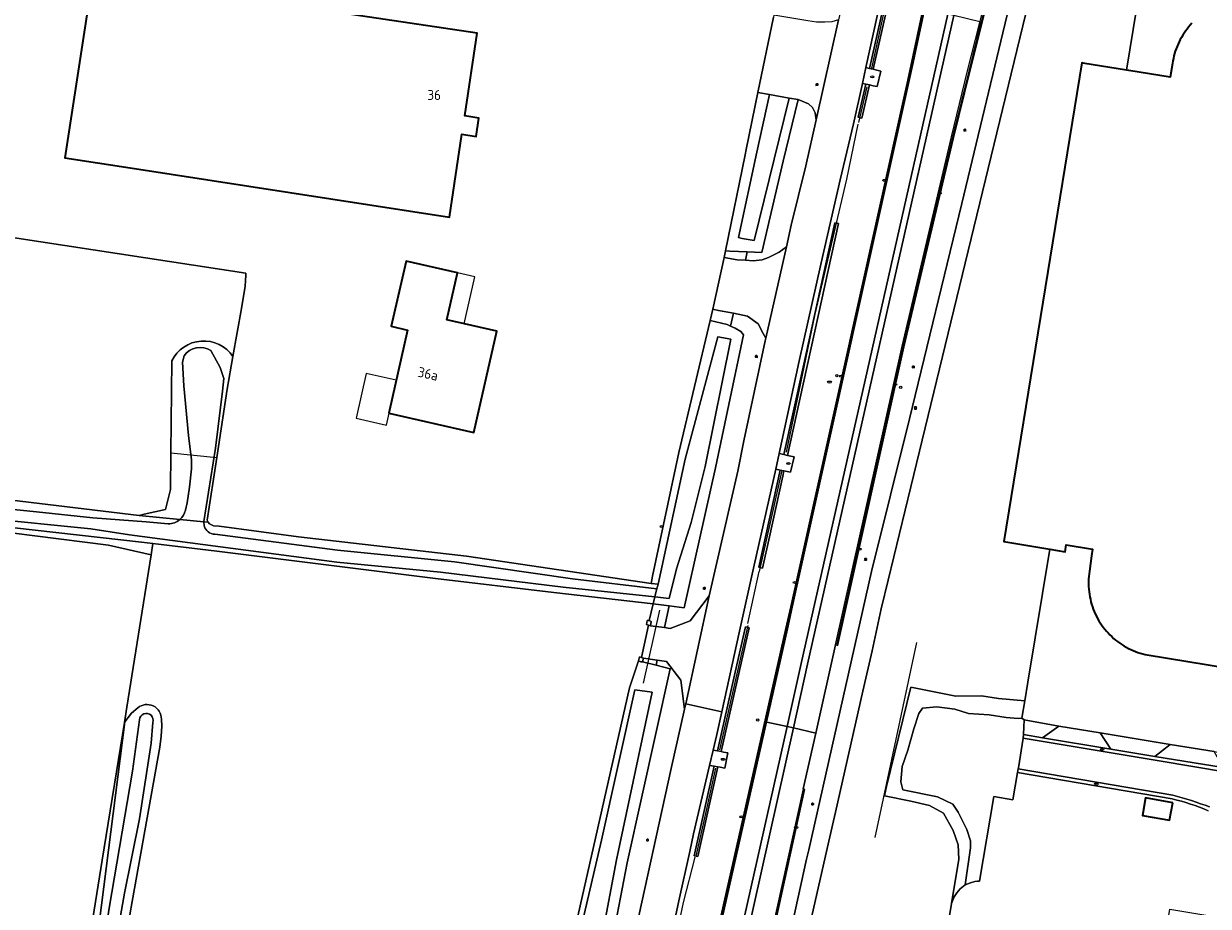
# Model space of a CAD drawing. Header units: metres. Extents: x 149984 to 156489, y 469398 to 478068.
# Tile 94 of 256: x 153676 to 153836, y 470699 to 470818. Entities that reach past the tile are written whole.
import ezdxf
from ezdxf.enums import TextEntityAlignment as Align

# ---------------------------------------------------------------- set-up
doc = ezdxf.new("R2010")
doc.units = ezdxf.units.M
doc.header["$LTSCALE"] = 0.75
for name, color, linetype, lineweight in [('B-WE-GK-BESCHOEIING-G', 252, 'GK-BESCHOEIING-SO', 18), ('B-WE-GR-GRAS-GV', 252, 'Continuous', 13), ('B-WE-GR-GROENVOORZIENING-GV', 252, 'Continuous', 18), ('B-WE-GR-HAAG-G', 252, 'GR-HAAG1-SO', 13), ('B-WE-IE-MEUBILAIR-S', 252, 'Continuous', 25), ('B-WE-IE-MEUBILAIR_WEGMEUBILAIR-GV', 252, 'Continuous', 18), ('B-WE-IE-TERREINAFSCHEIDING_KUNSTMATIG_HEKWERK_RASTER-G', 252, 'IE-TERREINAFSCHEIDING_KUNSTMATIG-SO', 18), ('B-WE-IE-TERREINAFSCHEIDING_KUNSTMATIG_MUUR-GV', 252, 'Continuous', 18), ('B-WE-KW-KUNSTWERK_DUIKER-G', 6, 'Continuous', 18), ('B-WE-KW-KUNSTWERK_STUW-G', 6, 'Continuous', 18), ('B-WE-OG-BEBOUWING-GV', 6, 'Continuous', 35), ('B-WE-OG-BEBOUWING-T18', 1, 'Continuous', 18), ('B-WE-OG-BEBOUWING_LUIFEL-GV', 6, 'Continuous', 18), ('B-WE-OG-TERREIN_ERF-GV', 252, 'Continuous', 18), ('B-WE-OG-TERREIN_OEVER-GV', 252, 'Continuous', 18), ('B-WE-OG-WATER-GV', 252, 'Continuous', 18), ('B-WE-OG-WATER_MEER-GV', 252, 'Continuous', 18), ('B-WE-OG-WATER_SLOOT-GV', 252, 'Continuous', 18), ('B-WE-RI-HWA_GOOT_LIJNGOOT-G', 252, 'Continuous', 18), ('B-WE-VH-GESLOTENVERHARDING-GV', 252, 'Continuous', 18), ('B-WE-VH-GESLOTENVERHARDING_ASFALT-GV', 252, 'Continuous', 18), ('B-WE-VH-GESLOTENVERHARDING_BETON-GV', 252, 'Continuous', 18), ('B-WE-VH-OPENVERHARDING-GV', 252, 'Continuous', 18), ('B-WE-VH-OPENVERHARDING_BETONSTRAATSTEEN-GV', 252, 'Continuous', 18)]:
    doc.layers.add(name, color=color, linetype=linetype, lineweight=lineweight)
doc.styles.add('NLCS-ISO', font='NLCS-ISO.ttf')
doc.styles.add('NLCS-ISO-M750-T18', font='NLCS-ISO.ttf', dxfattribs={"height": 1.35})
doc.linetypes.add('GK-BESCHOEIING-SO', pattern='A,18,-3,[1,NLCS.SHX,S=0.6,R=0,X=0,Y=0],-3', length=24)
doc.linetypes.add('GR-HAAG1-SO', pattern='A,6,[176,NLCS.SHX,S=0.125,R=0,X=0,Y=0],-2', length=8)
doc.linetypes.add('IE-TERREINAFSCHEIDING_KUNSTMATIG-SO', pattern='A,4,[82,NLCS.SHX,S=0.75,R=90,X=0,Y=0],4,-2', length=10)

# ---------------------------------------------------------------- blocks, each defined once
blk = doc.blocks.new('SIE-MEUBILAIR_BORD_WEGWIJZER-SO')
blk.add_lwpolyline([(-0.75, -0.75), (0.75, -0.75), (0.75, 0.75), (-0.75, 0.75)], close=True)
at = {"style": 'NLCS-ISO'}
blk.add_text('ww', height=0.75, dxfattribs=at).set_placement((0, 0.125), align=Align.MIDDLE_CENTER)
blk = doc.blocks.new('SIE-MEUBILAIR_PAAL_LICHTMAST-SO')
for points in [[(-0.62, 0), (-1, 0)], [(-0.71, 0.71), (-0.44, 0.44)], [(0, 1), (0, 0.62)], [(0.44, 0.44), (0.71, 0.71)], [(1, 0), (0.62, 0)], [(-0.71, -0.71), (-0.44, -0.44)], [(0, -0.62), (0, -1)], [(0.44, -0.44), (0.71, -0.71)]]:
    blk.add_lwpolyline(points)
blk.add_circle((0, 0), 0.5)
blk = doc.blocks.new('SIE-MEUBILAIR_PAAL-SO')
blk.add_circle((0, 0), 0.75)
blk = doc.blocks.new('SIE-MEUBILAIR_PAAL_GRENSMARKERING-SO')
blk.add_circle((0, 0), 0.75)
at = {"style": 'NLCS-ISO'}
blk.add_text('gr', height=0.75, dxfattribs=at).set_placement((0, 0.17), align=Align.MIDDLE_CENTER)
blk = doc.blocks.new('SIE-MEUBILAIR_PAAL_VERKEERSBORD-SO')
blk.add_circle((0, 0), 0.75)
at = {"style": 'NLCS-ISO'}
blk.add_text('vb', height=0.75, dxfattribs=at).set_placement((0, 0.07), align=Align.MIDDLE_CENTER)
blk = doc.blocks.new('SIE-MEUBILAIR_PAAL_HECTOMETER-SO')
blk.add_circle((0, 0), 0.75)
at = {"style": 'NLCS-ISO'}
blk.add_text('hm', height=0.75, dxfattribs=at).set_placement((0.16, 0.07), align=Align.MIDDLE_CENTER)
blk = doc.blocks.new('SIE-MEUBILAIR_PUT_RIOOLPUT-SO')
blk.add_ellipse((0, 0), major_axis=(1.25, 0), ratio=0.54)
at = {"style": 'NLCS-ISO'}
blk.add_text('ri', height=0.75, dxfattribs=at).set_placement((-0.04, 0.07), align=Align.MIDDLE_CENTER)
blk = doc.blocks.new('SIE-MEUBILAIR_PUT_KOLK-SO')
blk.add_ellipse((0, 0), major_axis=(1.25, 0), ratio=0.54)
at = {"style": 'NLCS-ISO'}
blk.add_text('klk', height=0.75, dxfattribs=at).set_placement((0.03, 0), align=Align.MIDDLE_CENTER)

msp = doc.modelspace()

# ---------------------------------------------------------------- linework, layer by layer
at = {"layer": 'B-WE-GK-BESCHOEIING-G', "flags": 128}
for points in [[(153812.222, 470824.162), (153795.58, 470755.66)], [(153761.496, 470742.535), (153765.179, 470759.383), (153769.572, 470775.869), (153770.083, 470775.777), (153771.33, 470775.552), (153767.852, 470758.402), (153765.944, 470750.831), (153763.988, 470744.577), (153762.992, 470740.583), (153761.069, 470740.796)], [(153795.58, 470755.66), (153792.518, 470743.049)]]:
    msp.add_lwpolyline(points, dxfattribs=at)
at = {"layer": 'B-WE-GR-GRAS-GV', "flags": 128}
for points in [[(153537.042, 470813.229), (153534.672, 470800.433), (153531.799, 470773.221), (153532.77, 470771.278), (153532.813, 470771.193), (153543.089, 470769.244), (153601.562, 470762.629), (153691.52, 470751.781), (153692.21, 470751.941), (153695.066, 470752.602), (153695.742, 470755.306), (153695.795, 470760.245), (153695.929, 470772.645)], [(153704.178, 470773.242), (153705.33, 470779.69), (153705.82, 470782.7), (153705.89, 470783.44), (153705.93, 470784.19), (153705.918, 470784.466), (153667.918, 470790.254), (153668.53, 470794.452), (153667.092, 470794.697), (153664.912, 470795.069)], [(153671.414, 470611.142), (153676.948, 470645.577), (153683.335, 470685.32), (153686.543, 470705.281), (153689.532, 470723.878), (153689.861, 470725.925), (153693.161, 470746.459), (153687.408, 470747.788), (153677.477, 470749.048), (153609.457, 470757.679)]]:
    msp.add_lwpolyline(points, dxfattribs=at)
at = {"layer": 'B-WE-GR-GRAS-GV'}
msp.add_lwpolyline([(153695.929, 470772.645, -0.5722885), (153704.178, 470773.242)], format="xyb", dxfattribs=at)
at = {"layer": 'B-WE-GR-GROENVOORZIENING-GV', "flags": 128}
for points in [[(153790.485, 470811.971), (153792.846, 470822.34), (153795.278, 470832.943), (153798.116, 470845.206), (153799.389, 470850.673), (153798.901, 470850.785), (153796.389, 470839.974), (153794.672, 470832.536), (153791.858, 470820.261), (153789.999, 470812.086), (153790.252, 470812.026)], [(153790.007, 470809.862), (153789.771, 470809.912), (153789.519, 470809.966), (153788.507, 470805.492), (153788.995, 470805.382)], [(153778.807, 470788.012), (153779.467, 470790.934), (153781.44, 470798.938), (153782.832, 470805.151), (153782.683, 470806.111), (153782.314, 470806.814), (153781.795, 470807.317), (153780.382, 470807.874), (153778.366, 470799.572), (153775.49, 470787.265), (153773.532, 470787.347), (153773.273, 470786.199), (153774.318, 470786.132), (153775.535, 470786.252), (153776.409, 470786.595), (153777.831, 470787.28)], [(153778.448, 470760.003), (153778.934, 470759.888), (153780.554, 470767.237), (153782.137, 470774.416), (153785.829, 470791.169), (153785.341, 470791.278), (153781.046, 470771.792)], [(153770.598, 470787.469), (153770.408, 470786.593), (153772.177, 470786.269), (153773.273, 470786.199), (153773.532, 470787.347), (153771.199, 470787.444)], [(153771.661, 470779.057), (153771.272, 470777.328), (153771.878, 470777.059), (153772.642, 470776.61), (153773.035, 470776.132), (153769.249, 470758.188), (153765.03, 470739.337), (153762.993, 470739.583), (153762.355, 470736.659), (153763.133, 470736.556), (153765.809, 470737.56), (153768.404, 470740.932), (153772.241, 470757.763), (153773.084, 470761.86), (153775.942, 470775.318), (153776.031, 470775.714), (153775.679, 470776.346), (153775.009, 470777.634), (153773.575, 470778.689)], [(153771.661, 470779.057), (153769.643, 470779.444), (153768.885, 470779.59), (153768.528, 470778.079), (153770.799, 470777.538), (153771.272, 470777.328)], [(153775.583, 470744.684), (153776.509, 470748.883), (153778.315, 470757.08), (153778.473, 470757.793), (153778.214, 470757.847), (153777.983, 470757.895), (153775.095, 470744.792)], [(153760.48, 470736.908), (153762.355, 470736.659), (153762.993, 470739.583), (153760.837, 470739.844), (153760.563, 470738.718), (153760.295, 470737.616), (153760.588, 470737.484)], [(153769.53, 470720.019), (153770.021, 470719.925), (153773.767, 470736.63), (153773.279, 470736.74), (153771.908, 470730.625)], [(153749.22, 470672.744), (153749.615, 470671.52), (153749.5, 470670.982), (153752.731, 470670.269), (153753.413, 470673.159), (153755.026, 470680.437), (153758.093, 470694.1), (153763.281, 470717.675), (153765.07, 470725.65), (153764.563, 470729.567), (153762.618, 470732.072), (153761.396, 470732.262), (153761.245, 470731.572), (153763.14, 470731.103), (153757.332, 470704.915), (153755.327, 470694.402), (153752.428, 470682.535), (153749.928, 470673.142)], [(153759.404, 470732.027), (153761.245, 470731.572), (153761.396, 470732.262), (153759.529, 470732.553)], [(153769.069, 470717.963), (153766.36, 470705.882), (153766.847, 470705.769), (153769.562, 470717.876)]]:
    msp.add_lwpolyline(points, close=True, dxfattribs=at)
for points in [[(153792.846, 470822.34), (153790.485, 470811.971), (153790.989, 470811.852), (153791.525, 470811.725), (153791.027, 470809.645), (153790.508, 470809.755), (153790.007, 470809.862), (153788.995, 470805.382), (153788.507, 470805.492), (153789.519, 470809.966), (153789.518, 470809.966), (153789.058, 470810.064), (153787.862, 470804.599), (153786.073, 470797.077), (153783.48, 470785.843), (153780.486, 470772.396), (153777.85, 470760.144), (153778.448, 470760.003), (153781.046, 470771.792), (153785.341, 470791.278), (153785.829, 470791.169), (153782.137, 470774.416), (153780.554, 470767.237), (153778.934, 470759.888), (153779.387, 470759.781), (153779.846, 470759.673), (153779.368, 470757.608), (153778.897, 470757.706), (153778.473, 470757.793), (153778.315, 470757.08), (153776.509, 470748.883), (153775.583, 470744.684), (153775.095, 470744.792), (153777.983, 470757.895), (153777.392, 470758.017), (153774.482, 470745.1), (153772.503, 470736.162), (153770.082, 470725.278), (153769.411, 470722.26), (153768.914, 470720.137), (153769.53, 470720.019), (153771.908, 470730.625), (153773.279, 470736.74), (153773.767, 470736.63), (153770.021, 470719.925), (153770.337, 470719.865), (153770.912, 470719.755), (153770.502, 470717.709), (153769.879, 470717.819), (153769.562, 470717.876), (153766.847, 470705.769), (153766.36, 470705.882), (153769.069, 470717.963), (153768.431, 470718.076), (153766.293, 470708.853), (153765.803, 470706.448), (153764.294, 470699.785), (153763.704, 470697.054)], [(153806.158, 470822.752), (153806.105, 470822.536), (153805.06, 470818.31), (153803.432, 470811.726), (153801.23, 470802.803), (153794.552, 470774.578), (153790.137, 470754.735), (153785.589, 470734.297), (153785.433, 470734.333), (153782.775, 470722.441), (153781.088, 470714.89), (153781.19, 470714.867), (153773.42, 470679.62), (153772.671, 470676.223), (153772.816, 470676.191), (153774.817, 470675.751)], [(153791.598, 470821.639), (153789.525, 470812.199), (153789.999, 470812.086), (153791.858, 470820.261)], [(153763.355, 470678.491), (153763.737, 470678.391), (153765.475, 470677.97), (153765.614, 470677.936), (153766.589, 470682.23), (153776.011, 470723.953), (153778.846, 470736.508), (153779.515, 470739.456), (153795.814, 470812.931), (153797.364, 470820.213)], [(153778.565, 470691.901), (153781.532, 470705.401), (153781.814, 470706.685), (153790.289, 470744.235), (153795.402, 470764.833), (153802.485, 470793.851), (153808.832, 470820.444)]]:
    msp.add_lwpolyline(points, dxfattribs=at)
at = {"layer": 'B-WE-GR-HAAG-G', "flags": 128}
for points in [[(153790.334, 470812.133), (153795.329, 470834.863), (153799.223, 470850.776)], [(153788.577, 470804.78), (153789.682, 470809.608)], [(153778.817, 470760.32), (153782.695, 470778.958), (153786.955, 470797.166)], [(153778.214, 470757.847), (153775.128, 470744.218)], [(153769.85, 470720.149), (153773.634, 470736.947)], [(153769.267, 470717.703), (153767.887, 470711.571), (153766.595, 470705.828)], [(153761.937, 470685.277), (153764.95, 470699.576)]]:
    msp.add_lwpolyline(points, dxfattribs=at)
at = {"layer": 'B-WE-IE-MEUBILAIR_WEGMEUBILAIR-GV', "flags": 128}
for points in [[(153797.743, 470822.764), (153795.138, 470810.49), (153779.369, 470739.482), (153778.692, 470736.558), (153766.32, 470681.738), (153765.475, 470677.97), (153765.441, 470677.822), (153765.174, 470676.628), (153763.512, 470669.373), (153763.487, 470669.266), (153763.483, 470669.245)], [(153806.158, 470822.752), (153806.105, 470822.536), (153805.06, 470818.31), (153803.432, 470811.726), (153801.23, 470802.803), (153794.552, 470774.578), (153790.137, 470754.735), (153785.589, 470734.297), (153785.735, 470734.263), (153794.698, 470774.545), (153801.375, 470802.768), (153803.595, 470811.72), (153806.302, 470822.518)], [(153763.631, 470669.21), (153765.614, 470677.936), (153766.589, 470682.23), (153776.011, 470723.953), (153778.846, 470736.508), (153779.515, 470739.456), (153795.814, 470812.931), (153797.364, 470820.213)]]:
    msp.add_lwpolyline(points, dxfattribs=at)
msp.add_lwpolyline([(153772.816, 470676.191), (153773.553, 470679.587), (153781.302, 470714.841), (153781.19, 470714.867), (153773.42, 470679.62), (153772.671, 470676.223)], close=True, dxfattribs=at)
at = {"layer": 'B-WE-IE-TERREINAFSCHEIDING_KUNSTMATIG_HEKWERK_RASTER-G', "flags": 128}
for points in [[(153786.955, 470797.166), (153788.464, 470804.574)], [(153773.614, 470737.205), (153775.128, 470744.218)], [(153764.95, 470699.576), (153766.496, 470705.686)]]:
    msp.add_lwpolyline(points, dxfattribs=at)
at = {"layer": 'B-WE-IE-TERREINAFSCHEIDING_KUNSTMATIG_MUUR-GV', "flags": 128}
for points in [[(153760.588, 470737.484), (153760.295, 470737.616), (153760.041, 470737.622), (153759.932, 470737.082), (153760.206, 470736.995), (153760.48, 470736.908)], [(153759.529, 470732.553), (153759.256, 470732.644), (153758.984, 470732.736), (153758.859, 470732.16), (153759.187, 470732.033), (153759.404, 470732.027)]]:
    msp.add_lwpolyline(points, close=True, dxfattribs=at)
at = {"layer": 'B-WE-KW-KUNSTWERK_DUIKER-G', "flags": 128}
for points in [[(153759.53, 470729.155), (153761.744, 470739.025)], [(153796.348, 470734.661), (153790.73, 470708.336)]]:
    msp.add_lwpolyline(points, dxfattribs=at)
at = {"layer": 'B-WE-KW-KUNSTWERK_STUW-G', "flags": 128}
msp.add_lwpolyline([(153695.795, 470760.245), (153701.993, 470759.588)], dxfattribs=at)
at = {"layer": 'B-WE-OG-BEBOUWING-GV', "flags": 128}
for points in [[(153690.338, 470798.677), (153733.388, 470792.026), (153735.064, 470803.198), (153736.963, 470802.913), (153737.334, 470805.386), (153735.435, 470805.67), (153737.109, 470816.826), (153694.139, 470823.274), (153685.299, 470824.64), (153681.498, 470800.043)], [(153725.196, 470765.582), (153736.645, 470762.987), (153739.741, 470776.638), (153733.002, 470778.165), (153734.439, 470784.502), (153727.515, 470786.072), (153725.504, 470777.3), (153727.706, 470776.795)], [(153830.898, 470713.041), (153827.251, 470713.688), (153826.829, 470711.31), (153830.475, 470710.663)]]:
    msp.add_lwpolyline(points, close=True, dxfattribs=at)
msp.add_lwpolyline([(153833.494, 470818.171), (153833.264, 470817.922), (153833.043, 470817.665), (153832.83, 470817.4), (153832.627, 470817.129), (153832.434, 470816.851), (153832.25, 470816.566), (153832.076, 470816.275), (153831.912, 470815.978), (153831.758, 470815.676), (153831.615, 470815.368), (153831.482, 470815.056), (153831.36, 470814.74), (153831.249, 470814.419), (153831.149, 470814.095), (153831.061, 470813.768), (153830.983, 470813.438), (153830.917, 470813.105), (153830.863, 470812.77), (153830.553, 470810.885), (153824.983, 470811.79), (153824.67, 470811.841), (153818.765, 470812.8), (153818.657, 470812.818), (153808.108, 470748.259), (153814.31, 470747.241), (153816.399, 470746.898), (153816.553, 470747.835), (153820.074, 470747.256), (153819.958, 470746.325), (153819.674, 470744.257), (153819.624, 470743.914), (153819.586, 470743.57), (153819.561, 470743.225), (153819.547, 470742.879), (153819.546, 470742.533), (153819.557, 470742.187), (153819.58, 470741.841), (153819.615, 470741.497), (153819.662, 470741.154), (153819.72, 470740.813), (153819.791, 470740.474), (153819.874, 470740.138), (153819.968, 470739.805), (153820.074, 470739.475), (153820.191, 470739.149), (153820.32, 470738.828), (153820.459, 470738.511), (153820.61, 470738.199), (153820.772, 470737.893), (153820.944, 470737.593), (153821.126, 470737.299), (153821.319, 470737.011), (153821.521, 470736.73), (153821.734, 470736.457), (153821.955, 470736.191), (153822.186, 470735.933), (153822.426, 470735.683), (153822.674, 470735.442), (153822.931, 470735.21), (153823.195, 470734.986), (153823.468, 470734.772), (153823.747, 470734.568), (153824.033, 470734.374), (153824.327, 470734.189), (153824.626, 470734.015), (153824.931, 470733.852), (153825.242, 470733.699), (153825.558, 470733.558), (153825.878, 470733.427), (153826.203, 470733.308), (153826.532, 470733.2), (153826.865, 470733.104), (153827.201, 470733.019), (153858.443, 470727.913)], dxfattribs=at)
at = {"layer": 'B-WE-OG-BEBOUWING_LUIFEL-GV', "flags": 128}
for points in [[(153734.439, 470784.502), (153733.002, 470778.165), (153735.372, 470777.628), (153736.808, 470783.965)], [(153726.188, 470770.012), (153722.121, 470770.922), (153720.774, 470764.905), (153724.905, 470763.98), (153725.26, 470765.567), (153725.196, 470765.582)]]:
    msp.add_lwpolyline(points, close=True, dxfattribs=at)
at = {"layer": 'B-WE-OG-TERREIN_ERF-GV', "flags": 128}
for points in [[(153827.774, 470830.826), (153824.67, 470811.841), (153824.983, 470811.79), (153830.553, 470810.885), (153830.863, 470812.77), (153830.917, 470813.105), (153830.983, 470813.438), (153831.061, 470813.768), (153831.149, 470814.095), (153831.249, 470814.419), (153831.36, 470814.74), (153831.482, 470815.056), (153831.615, 470815.368), (153831.758, 470815.676), (153831.912, 470815.978), (153832.076, 470816.275), (153832.25, 470816.566), (153832.434, 470816.851), (153832.627, 470817.129), (153832.83, 470817.4), (153833.043, 470817.665), (153833.264, 470817.922), (153833.494, 470818.171)], [(153667.918, 470790.254), (153705.918, 470784.466), (153705.93, 470784.19), (153705.89, 470783.44), (153705.82, 470782.7), (153705.33, 470779.69), (153704.178, 470773.242), (153703.39, 470768.83), (153701.993, 470759.588), (153700.72, 470751.17), (153700.85, 470750.87), (153701.01, 470750.65), (153701.28, 470750.5), (153701.57, 470750.39), (153702.3, 470750.35), (153713.01, 470748.88), (153735.65, 470746.3), (153760.559, 470742.628), (153760.766, 470743.6), (153764.32, 470760.27), (153768.528, 470778.079), (153768.885, 470779.59), (153770.408, 470786.593), (153770.598, 470787.469), (153773.238, 470800.431), (153773.384, 470801.149), (153774.973, 470808.857), (153777.067, 470819.017)], [(153750.247, 470695.748), (153753.082, 470708.26), (153757.639, 470728.527), (153758.859, 470732.16), (153758.984, 470732.736), (153759.256, 470732.644), (153760.206, 470736.995), (153759.932, 470737.082), (153760.041, 470737.622), (153760.295, 470737.616), (153760.563, 470738.718), (153760.837, 470739.844), (153747.44, 470741.41), (153731.49, 470743.3), (153701.99, 470746.95), (153693.361, 470748.003), (153693.161, 470746.459), (153689.861, 470725.925), (153689.532, 470723.878), (153689.609, 470723.961), (153690.512, 470725.124), (153691.343, 470725.837)], [(153820.074, 470747.256), (153816.553, 470747.835), (153816.399, 470746.898), (153814.31, 470747.241), (153811.366, 470729.308), (153810.949, 470726.763), (153810.57, 470724.454), (153810.881, 470724.208), (153815.55, 470723.372), (153821.119, 470722.485), (153830.557, 470720.886), (153836.47, 470719.943), (153845.867, 470718.379), (153851.509, 470717.413), (153856.75, 470716.505), (153883.746, 470712.055), (153888.119, 470711.426)], [(153858.443, 470727.913), (153827.201, 470733.019), (153826.865, 470733.104), (153826.532, 470733.2), (153826.203, 470733.308), (153825.878, 470733.427), (153825.558, 470733.558), (153825.242, 470733.699), (153824.931, 470733.852), (153824.626, 470734.015), (153824.327, 470734.189), (153824.033, 470734.374), (153823.747, 470734.568), (153823.468, 470734.772), (153823.195, 470734.986), (153822.931, 470735.21), (153822.674, 470735.442), (153822.426, 470735.683), (153822.186, 470735.933), (153821.955, 470736.191), (153821.734, 470736.457), (153821.521, 470736.73), (153821.319, 470737.011), (153821.126, 470737.299), (153820.944, 470737.593), (153820.772, 470737.893), (153820.61, 470738.199), (153820.459, 470738.511), (153820.32, 470738.828), (153820.191, 470739.149), (153820.074, 470739.475), (153819.968, 470739.805), (153819.874, 470740.138), (153819.791, 470740.474), (153819.72, 470740.813), (153819.662, 470741.154), (153819.615, 470741.497), (153819.58, 470741.841), (153819.557, 470742.187), (153819.546, 470742.533), (153819.547, 470742.879), (153819.561, 470743.225), (153819.586, 470743.57), (153819.624, 470743.914), (153819.674, 470744.257), (153819.958, 470746.325), (153820.074, 470747.256)], [(153694.538, 470724.314), (153694.575, 470723.37), (153694.48, 470722.02), (153694.32, 470720.53), (153690.58, 470699.7), (153688.38, 470687.11)], [(153830.834, 470713.558), (153809.972, 470717.1), (153809.348, 470713.449), (153806.786, 470713.886), (153804.836, 470702.476), (153804.588, 470702.458), (153804.211, 470702.395), (153803.614, 470702.238), (153802.926, 470701.951), (153802.252, 470701.418), (153801.777, 470700.863), (153801.434, 470700.361), (153801.073, 470699.457), (153798.678, 470684.887), (153804.793, 470683.864), (153798.961, 470648.132), (153817.022, 470645.145), (153816.954, 470644.736), (153821.601, 470643.967), (153830.496, 470698.67), (153837.248, 470697.572)]]:
    msp.add_lwpolyline(points, dxfattribs=at)
for points in [[(153737.109, 470816.826), (153735.435, 470805.67), (153737.334, 470805.386), (153736.963, 470802.913), (153735.064, 470803.198), (153733.388, 470792.026), (153690.338, 470798.677), (153681.498, 470800.043), (153685.299, 470824.64), (153694.139, 470823.274)], [(153725.504, 470777.3), (153727.515, 470786.072), (153734.439, 470784.502), (153733.002, 470778.165), (153739.741, 470776.638), (153736.645, 470762.987), (153725.196, 470765.582), (153727.706, 470776.795)], [(153693.361, 470748.003), (153691.83, 470748.19), (153674.7, 470750.1), (153644.42, 470753.72), (153637.71, 470754.46), (153627.96, 470755.77), (153618.6, 470756.81), (153610.05, 470758.02), (153609.77, 470757.94), (153609.49, 470757.75), (153609.457, 470757.679), (153677.477, 470749.048), (153687.408, 470747.788), (153693.161, 470746.459)], [(153810.066, 470717.59), (153810.088, 470717.727), (153810.736, 470721.734), (153810.767, 470722.256), (153810.881, 470724.208), (153810.57, 470724.454), (153810.061, 470724.409), (153808.458, 470724.526), (153806.152, 470724.878), (153803.376, 470725.074), (153801.5, 470725.661), (153799.076, 470725.974), (153797.161, 470725.778), (153796.653, 470725.074), (153795.988, 470723), (153795.167, 470720.105), (153794.424, 470717.914), (153794.229, 470715.84), (153794.516, 470714.787), (153799.201, 470713.819), (153801.254, 470712.83), (153801.976, 470711.765), (153803.154, 470709.445), (153803.61, 470707.885), (153803.61, 470706.934), (153802.926, 470701.951), (153803.614, 470702.238), (153804.211, 470702.395), (153804.588, 470702.458), (153804.836, 470702.476), (153806.786, 470713.886), (153809.348, 470713.449), (153809.972, 470717.1)], [(153686.116, 470696.744), (153689.609, 470723.961), (153689.532, 470723.878), (153686.543, 470705.281), (153683.335, 470685.32), (153676.948, 470645.577), (153671.414, 470611.142), (153669.807, 470601.144), (153670.505, 470602.306), (153673.863, 470616.86), (153682.295, 470666.971), (153682.439, 470668.092), (153683.272, 470674.585), (153683.646, 470677.5)], [(153830.898, 470713.041), (153830.475, 470710.663), (153826.829, 470711.31), (153827.251, 470713.688)]]:
    msp.add_lwpolyline(points, close=True, dxfattribs=at)
at = {"layer": 'B-WE-OG-TERREIN_ERF-GV'}
for points in [[(153691.343, 470725.837, -0.6385551), (153694.538, 470724.314)], [(153835.699, 470711.946, 0.0431297), (153830.834, 470713.558)]]:
    msp.add_lwpolyline(points, format="xyb", dxfattribs=at)
at = {"layer": 'B-WE-OG-TERREIN_OEVER-GV', "flags": 128}
for points in [[(153773.451, 470651.76), (153773.573, 470657.5), (153774.127, 470662.11), (153784.545, 470707.841), (153785.436, 470711.766), (153789.134, 470728.063), (153790.354, 470733.542), (153791.607, 470739.178), (153792.518, 470743.049), (153795.58, 470755.66), (153812.222, 470824.162)], [(153808.832, 470820.444), (153802.485, 470793.851), (153795.402, 470764.833), (153790.289, 470744.235), (153781.814, 470706.685), (153781.532, 470705.401), (153778.565, 470691.901), (153776.017, 470678.494), (153773.466, 470666.686), (153772.434, 470661.929), (153771.848, 470659.231), (153771.332, 470656.191), (153770.76, 470652.823), (153770.76, 470652.481), (153770.758, 470646.9), (153772.106, 470640.941), (153772.28, 470639.684), (153775.242, 470635.59), (153778.392, 470630.142), (153782.275, 470624.096), (153786.672, 470620.459), (153792.312, 470617.581), (153789.456, 470622.1)], [(153701.216, 470774.028), (153702.476, 470771.736), (153702.927, 470770.237), (153702.762, 470768.549), (153701.837, 470760.861), (153700.254, 470750.981), (153700.258, 470750.928), (153700.85, 470750.87), (153700.72, 470751.17), (153701.993, 470759.588), (153703.39, 470768.83)], [(153697.024, 470751.244), (153691.52, 470751.781), (153601.562, 470762.629), (153543.089, 470769.244), (153532.813, 470771.193), (153532.77, 470771.278), (153531.799, 470773.221), (153531.473, 470771.362)], [(153695.929, 470772.645), (153695.795, 470760.245), (153695.742, 470755.306), (153695.066, 470752.602), (153692.21, 470751.941), (153691.52, 470751.781), (153697.024, 470751.244)], [(153697.761, 470752.485), (153698.007, 470753.5), (153698.329, 470755.599), (153698.585, 470758.092), (153698.574, 470759.301), (153698.165, 470762.565), (153697.567, 470769.285), (153697.397, 470772.452), (153697.585, 470773.323)], [(153703.39, 470768.83), (153704.178, 470773.242)], [(153533.129, 470769.859), (153536.502, 470769.289), (153546.221, 470768.024), (153556.103, 470766.71), (153563.379, 470765.836), (153570.482, 470765.097), (153579.195, 470763.974), (153587.709, 470763.139), (153597.036, 470762.03), (153604.158, 470761.128), (153612.641, 470760.15), (153616.713, 470759.413), (153625.445, 470758.231), (153636.134, 470757.017), (153643.276, 470756.345), (153652.468, 470755.122), (153660.127, 470754.207), (153668.41, 470753.24), (153677.699, 470752.275), (153685.273, 470751.485), (153692.493, 470750.919), (153695.455, 470750.64)], [(153718.192, 470745.478), (153690.226, 470749.188), (153685.01, 470750.002), (153670.644, 470751.41), (153657.343, 470752.927), (153649.105, 470753.924), (153635.965, 470755.455), (153622.82, 470757.217), (153611.584, 470758.489), (153600.88, 470759.826), (153592.989, 470760.797), (153585.708, 470761.787), (153574.633, 470763.057), (153566.898, 470764.158), (153556.526, 470765.54), (153549.043, 470766.392), (153538.647, 470767.612), (153533.46, 470768.048), (153531.7, 470767.844)], [(153674.7, 470750.1), (153691.83, 470748.19), (153693.361, 470748.003), (153701.99, 470746.95), (153731.49, 470743.3), (153747.44, 470741.41), (153760.837, 470739.844), (153761.069, 470740.796), (153748.713, 470742.104), (153732.177, 470744.137), (153718.192, 470745.478)], [(153701.739, 470749.254), (153718.264, 470747.089), (153734.061, 470745.513), (153749.975, 470743.233), (153761.337, 470741.888), (153761.496, 470742.535), (153760.559, 470742.628), (153735.65, 470746.3), (153713.01, 470748.88), (153702.3, 470750.35), (153701.57, 470750.39), (153701.28, 470750.5), (153701.01, 470750.65), (153700.85, 470750.87), (153700.258, 470750.928), (153700.298, 470750.367)], [(153691.343, 470725.837), (153690.512, 470725.124), (153689.609, 470723.961), (153686.116, 470696.744)], [(153684.459, 470679.268), (153687.503, 470698.801), (153690.611, 470717.284), (153691.575, 470724.227)], [(153688.38, 470687.11), (153690.58, 470699.7), (153694.32, 470720.53), (153694.48, 470722.02), (153694.575, 470723.37), (153694.538, 470724.314)], [(153693.368, 470723.876), (153693.139, 470721.076), (153691.595, 470710.857), (153689.573, 470700.821), (153688.185, 470693.204), (153686.474, 470682.715)]]:
    msp.add_lwpolyline(points, dxfattribs=at)
for points in [[(153770.598, 470787.469), (153771.199, 470787.444), (153773.532, 470787.347), (153775.49, 470787.265), (153778.366, 470799.572), (153780.382, 470807.874), (153779.167, 470808.094), (153774.457, 470788.86), (153773.925, 470788.96), (153772.837, 470789.165), (153772.344, 470789.258), (153774.808, 470800.798), (153776.508, 470808.578), (153774.973, 470808.857), (153773.384, 470801.149), (153773.238, 470800.431)], [(153768.528, 470778.079), (153764.32, 470760.27), (153760.766, 470743.6), (153760.559, 470742.628), (153761.496, 470742.535), (153765.179, 470759.383), (153769.572, 470775.869), (153771.33, 470775.552), (153767.852, 470758.402), (153765.944, 470750.831), (153763.988, 470744.577), (153762.992, 470740.583), (153761.069, 470740.796), (153760.837, 470739.844), (153762.993, 470739.583), (153765.03, 470739.337), (153769.249, 470758.188), (153773.035, 470776.132), (153772.642, 470776.61), (153771.878, 470777.059), (153771.272, 470777.328), (153770.799, 470777.538)], [(153759.404, 470732.027), (153759.187, 470732.033), (153758.859, 470732.16), (153757.639, 470728.527), (153753.082, 470708.26), (153750.247, 470695.748), (153747.499, 470683.436), (153745.665, 470674.538), (153746.284, 470672.699), (153747.007, 470672.431), (153748.006, 470672.061), (153749.22, 470672.744), (153749.928, 470673.142), (153752.428, 470682.535), (153755.327, 470694.402), (153757.332, 470704.915), (153763.14, 470731.103), (153761.245, 470731.572)], [(153749.684, 470677.822), (153748.098, 470673.604), (153746.555, 470673.914), (153746.73, 470676.673), (153748.074, 470683.131), (153753.882, 470707.996), (153758.367, 470728.281), (153760.72, 470727.957), (153755.897, 470705.331), (153753.971, 470695.068), (153750.716, 470681.937)], [(153797.161, 470725.778), (153799.076, 470725.974), (153801.5, 470725.661), (153803.376, 470725.074), (153806.152, 470724.878), (153808.458, 470724.526), (153810.061, 470724.409), (153810.57, 470724.454), (153810.949, 470726.763), (153807.423, 470727.103), (153805.102, 470727.45), (153801.652, 470727.422), (153795.57, 470728.616), (153792.312, 470715.242), (153792.05, 470713.988), (153795.591, 470713.248), (153798.099, 470712.64), (153800, 470711.613), (153801.292, 470709.292), (153801.976, 470707.352), (153802.052, 470705.413), (153801.073, 470699.457), (153801.434, 470700.361), (153801.777, 470700.863), (153802.252, 470701.418), (153802.926, 470701.951), (153803.61, 470706.934), (153803.61, 470707.885), (153803.154, 470709.445), (153801.976, 470711.765), (153801.254, 470712.83), (153799.201, 470713.819), (153794.516, 470714.787), (153794.229, 470715.84), (153794.424, 470717.914), (153795.167, 470720.105), (153795.988, 470723), (153796.653, 470725.074)]]:
    msp.add_lwpolyline(points, close=True, dxfattribs=at)
at = {"layer": 'B-WE-OG-TERREIN_OEVER-GV'}
for points in [[(153704.178, 470773.242, 0.5722885), (153695.929, 470772.645)], [(153697.585, 470773.323, -0.3868532), (153701.216, 470774.028)], [(153695.455, 470750.64, 0.1827307), (153697.024, 470751.244)], [(153697.024, 470751.244, 0.1549475), (153697.761, 470752.485)], [(153700.298, 470750.367, 0.3263933), (153701.739, 470749.254)], [(153694.538, 470724.314, 0.6385551), (153691.343, 470725.837)], [(153691.575, 470724.227, -1.1389151), (153693.368, 470723.876)]]:
    msp.add_lwpolyline(points, format="xyb", dxfattribs=at)
at = {"layer": 'B-WE-OG-WATER-GV', "flags": 128}
for points in [[(153776.508, 470808.578), (153774.808, 470800.798), (153772.344, 470789.258), (153772.837, 470789.165), (153773.925, 470788.96), (153774.457, 470788.86), (153779.167, 470808.094)], [(153761.496, 470742.535), (153761.337, 470741.888), (153761.171, 470741.212), (153761.069, 470740.796), (153762.992, 470740.583), (153763.988, 470744.577), (153765.944, 470750.831), (153767.852, 470758.402), (153771.33, 470775.552), (153769.572, 470775.869), (153765.179, 470759.383)], [(153758.367, 470728.281), (153753.882, 470707.996), (153748.074, 470683.131), (153746.73, 470676.673), (153746.555, 470673.914), (153748.098, 470673.604), (153749.684, 470677.822), (153750.716, 470681.937), (153753.971, 470695.068), (153755.897, 470705.331), (153760.72, 470727.957)]]:
    msp.add_lwpolyline(points, close=True, dxfattribs=at)
for points in [[(153697.024, 470751.244), (153700.258, 470750.928), (153700.254, 470750.981), (153701.837, 470760.861), (153702.762, 470768.549), (153702.927, 470770.237), (153702.476, 470771.736), (153701.216, 470774.028)], [(153697.585, 470773.323), (153697.397, 470772.452), (153697.567, 470769.285), (153698.165, 470762.565), (153698.574, 470759.301), (153698.585, 470758.092), (153698.329, 470755.599), (153698.007, 470753.5), (153697.761, 470752.485)]]:
    msp.add_lwpolyline(points, dxfattribs=at)
at = {"layer": 'B-WE-OG-WATER-GV'}
for points in [[(153701.216, 470774.028, 0.3868532), (153697.585, 470773.323)], [(153697.761, 470752.485, -0.1549475), (153697.024, 470751.244)]]:
    msp.add_lwpolyline(points, format="xyb", dxfattribs=at)
at = {"layer": 'B-WE-OG-WATER_MEER-GV', "flags": 128}
for points in [[(153813.773, 470830.156), (153812.222, 470824.162), (153795.58, 470755.66), (153792.518, 470743.049), (153791.607, 470739.178), (153790.354, 470733.542), (153789.134, 470728.063), (153785.436, 470711.766), (153784.545, 470707.841), (153774.127, 470662.11), (153773.573, 470657.5), (153773.451, 470651.76)], [(153798.678, 470684.887), (153801.073, 470699.457), (153802.052, 470705.413), (153801.976, 470707.352), (153801.292, 470709.292), (153800, 470711.613), (153798.099, 470712.64), (153795.591, 470713.248), (153792.05, 470713.988), (153792.312, 470715.242), (153795.57, 470728.616), (153801.652, 470727.422), (153805.102, 470727.45), (153807.423, 470727.103), (153810.949, 470726.763), (153811.366, 470729.308), (153814.31, 470747.241), (153808.108, 470748.259), (153818.657, 470812.818), (153818.765, 470812.8), (153824.67, 470811.841), (153827.774, 470830.826)]]:
    msp.add_lwpolyline(points, dxfattribs=at)
at = {"layer": 'B-WE-OG-WATER_SLOOT-GV', "flags": 128}
for points in [[(153695.455, 470750.64), (153692.493, 470750.919), (153685.273, 470751.485), (153677.699, 470752.275), (153668.41, 470753.24), (153660.127, 470754.207), (153652.468, 470755.122), (153643.276, 470756.345), (153636.134, 470757.017), (153625.445, 470758.231), (153616.713, 470759.413), (153612.641, 470760.15), (153604.158, 470761.128), (153597.036, 470762.03), (153587.709, 470763.139), (153579.195, 470763.974), (153570.482, 470765.097), (153563.379, 470765.836), (153556.103, 470766.71), (153546.221, 470768.024), (153536.502, 470769.289), (153533.129, 470769.859)], [(153670.644, 470751.41), (153685.01, 470750.002), (153690.226, 470749.188), (153718.192, 470745.478), (153732.177, 470744.137), (153748.713, 470742.104), (153761.069, 470740.796), (153761.171, 470741.212), (153761.337, 470741.888), (153749.975, 470743.233), (153734.061, 470745.513), (153718.264, 470747.089)], [(153700.298, 470750.367), (153700.258, 470750.928), (153697.024, 470751.244)], [(153718.264, 470747.089), (153701.739, 470749.254)], [(153691.575, 470724.227), (153690.611, 470717.284), (153687.503, 470698.801), (153684.459, 470679.268)], [(153686.474, 470682.715), (153688.185, 470693.204), (153689.573, 470700.821), (153691.595, 470710.857), (153693.139, 470721.076), (153693.368, 470723.876)]]:
    msp.add_lwpolyline(points, dxfattribs=at)
at = {"layer": 'B-WE-OG-WATER_SLOOT-GV'}
for points in [[(153697.024, 470751.244, -0.1827307), (153695.455, 470750.64)], [(153701.739, 470749.254, -0.3263933), (153700.298, 470750.367)], [(153693.368, 470723.876, 1.1389151), (153691.575, 470724.227)]]:
    msp.add_lwpolyline(points, format="xyb", dxfattribs=at)
at = {"layer": 'B-WE-RI-HWA_GOOT_LIJNGOOT-G', "flags": 128}
for points in [[(153763.768, 470669.201), (153765.491, 470676.698), (153766.719, 470682.136), (153778.998, 470736.498), (153779.649, 470739.434), (153795.959, 470812.874), (153798.12, 470823.013), (153800.62, 470834.73), (153804.519, 470853.424), (153805.195, 470856.532), (153808.79, 470873.719), (153811.78, 470888.35), (153812.42, 470891.442), (153814.515, 470901.751), (153815.517, 470906.799), (153819.78, 470928.664), (153821.884, 470939.753), (153824.947, 470956.074), (153828.346, 470975.012), (153828.729, 470977.389), (153828.735, 470977.535)], [(153785.433, 470734.333), (153794.396, 470774.614), (153801.074, 470802.841), (153803.249, 470811.767), (153805.948, 470822.553)], [(153781.088, 470714.89), (153773.292, 470679.653), (153770.637, 470667.793), (153770.006, 470664.924)]]:
    msp.add_lwpolyline(points, dxfattribs=at)
at = {"layer": 'B-WE-VH-GESLOTENVERHARDING-GV', "flags": 128}
for points in [[(153775.942, 470775.318), (153773.084, 470761.86), (153772.241, 470757.763), (153768.404, 470740.932), (153765.226, 470726.363), (153770.082, 470725.278), (153772.503, 470736.162), (153774.482, 470745.1), (153777.392, 470758.017), (153777.85, 470760.144), (153780.486, 470772.396), (153783.48, 470785.843), (153786.073, 470797.077), (153787.862, 470804.599), (153789.058, 470810.064), (153789.525, 470812.199), (153791.598, 470821.639), (153786.794, 470822.827), (153785.854, 470818.631), (153782.832, 470805.151), (153781.44, 470798.938), (153779.467, 470790.934), (153778.807, 470788.012), (153776.031, 470775.714)], [(153776.011, 470723.953), (153776.157, 470723.92), (153778.909, 470723.305), (153780.819, 470731.816), (153800.564, 470819.422), (153797.515, 470820.176), (153797.364, 470820.213), (153795.814, 470812.931), (153779.515, 470739.456), (153778.846, 470736.508)], [(153785.589, 470734.297), (153790.137, 470754.735), (153794.552, 470774.578), (153801.23, 470802.803), (153803.432, 470811.726), (153805.06, 470818.31), (153804.896, 470818.351), (153801.404, 470819.214), (153781.674, 470731.748), (153779.748, 470723.118), (153782.775, 470722.441), (153785.433, 470734.333)]]:
    msp.add_lwpolyline(points, close=True, dxfattribs=at)
for points in [[(153763.704, 470697.054), (153764.294, 470699.785), (153765.803, 470706.448), (153766.293, 470708.853), (153768.431, 470718.076), (153768.914, 470720.137), (153769.411, 470722.26), (153770.082, 470725.278), (153765.226, 470726.363), (153765.07, 470725.65), (153763.281, 470717.675), (153758.093, 470694.1)], [(153757.578, 470625.218), (153757.909, 470626.664), (153757.19, 470626.942), (153756.716, 470627.569), (153756.668, 470628.354), (153758.38, 470635.478), (153758.921, 470637.752), (153759.476, 470640.086), (153759.658, 470640.93), (153760.022, 470641.588), (153760.682, 470642.027), (153761.328, 470642.086), (153764.196, 470655.594), (153763.734, 470655.699), (153778.909, 470723.305), (153776.157, 470723.92), (153776.011, 470723.953), (153766.589, 470682.23), (153765.614, 470677.936), (153763.631, 470669.21)], [(153770.153, 470664.889), (153770.692, 470667.366), (153772.671, 470676.223), (153773.42, 470679.62), (153781.19, 470714.867), (153781.088, 470714.89), (153782.775, 470722.441), (153779.748, 470723.118), (153764.657, 470655.489), (153764.196, 470655.594), (153761.328, 470642.086), (153761.92, 470641.772), (153762.338, 470641.105), (153762.318, 470640.346), (153762.125, 470639.494), (153761.579, 470637.185), (153761.042, 470634.911), (153759.351, 470627.767), (153759.184, 470627.389), (153758.64, 470626.832), (153757.909, 470626.664), (153757.578, 470625.218)]]:
    msp.add_lwpolyline(points, dxfattribs=at)
at = {"layer": 'B-WE-VH-GESLOTENVERHARDING_ASFALT-GV', "flags": 128}
msp.add_lwpolyline([(153887.811, 470708.812), (153829.088, 470718.706), (153810.736, 470721.734), (153810.088, 470717.727), (153810.066, 470717.59), (153830.928, 470714.066)], dxfattribs=at)
at = {"layer": 'B-WE-VH-GESLOTENVERHARDING_ASFALT-GV'}
msp.add_lwpolyline([(153830.928, 470714.066, -0.0226087), (153835.88, 470712.468)], format="xyb", dxfattribs=at)
at = {"layer": 'B-WE-VH-GESLOTENVERHARDING_BETON-GV', "flags": 128}
for points in [[(153843.834, 470716.719), (153837.702, 470717.795), (153828.51, 470719.294), (153822.571, 470720.267), (153813.337, 470721.786), (153810.767, 470722.256), (153810.736, 470721.734), (153829.088, 470718.706), (153887.811, 470708.812)], [(153810.066, 470717.59), (153809.972, 470717.1), (153830.834, 470713.558)], [(153830.928, 470714.066), (153810.066, 470717.59)]]:
    msp.add_lwpolyline(points, dxfattribs=at)
at = {"layer": 'B-WE-VH-GESLOTENVERHARDING_BETON-GV'}
for points in [[(153830.834, 470713.558, -0.0431297), (153835.699, 470711.946)], [(153835.88, 470712.468, 0.0226087), (153830.928, 470714.066)]]:
    msp.add_lwpolyline(points, format="xyb", dxfattribs=at)
at = {"layer": 'B-WE-VH-OPENVERHARDING-GV', "flags": 128}
for points in [[(153774.973, 470808.857), (153776.508, 470808.578), (153779.167, 470808.094), (153780.382, 470807.874), (153781.795, 470807.317), (153782.314, 470806.814), (153782.683, 470806.111), (153782.832, 470805.151), (153785.854, 470818.631), (153784.922, 470818.358), (153783.976, 470818.309), (153782.877, 470818.303), (153781.715, 470818.5), (153777.106, 470819.284), (153777.067, 470819.017)], [(153800.564, 470819.422), (153780.819, 470731.816), (153778.909, 470723.305), (153779.748, 470723.118), (153781.674, 470731.748), (153801.404, 470819.214)], [(153789.525, 470812.199), (153789.058, 470810.064), (153789.518, 470809.966), (153789.519, 470809.966), (153789.771, 470809.912), (153790.007, 470809.862), (153790.508, 470809.755), (153791.027, 470809.645), (153791.525, 470811.725), (153790.989, 470811.852), (153790.485, 470811.971), (153790.252, 470812.026), (153789.999, 470812.086)], [(153778.807, 470788.012), (153777.831, 470787.28), (153776.409, 470786.595), (153775.535, 470786.252), (153774.318, 470786.132), (153773.273, 470786.199), (153772.177, 470786.269), (153770.408, 470786.593), (153768.885, 470779.59), (153769.643, 470779.444), (153771.661, 470779.057), (153773.575, 470778.689), (153775.009, 470777.634), (153775.679, 470776.346), (153776.031, 470775.714)], [(153777.85, 470760.144), (153777.392, 470758.017), (153777.983, 470757.895), (153778.214, 470757.847), (153778.473, 470757.793), (153778.897, 470757.706), (153779.368, 470757.608), (153779.846, 470759.673), (153779.387, 470759.781), (153778.934, 470759.888), (153778.448, 470760.003)], [(153760.48, 470736.908), (153760.206, 470736.995), (153759.256, 470732.644), (153759.529, 470732.553), (153761.396, 470732.262), (153762.618, 470732.072), (153764.563, 470729.567), (153765.07, 470725.65), (153765.226, 470726.363), (153768.404, 470740.932), (153765.809, 470737.56), (153763.133, 470736.556), (153762.355, 470736.659)], [(153779.748, 470723.118), (153778.909, 470723.305), (153763.734, 470655.699), (153764.196, 470655.594), (153764.657, 470655.489)], [(153768.431, 470718.076), (153769.069, 470717.963), (153769.562, 470717.876), (153769.879, 470717.819), (153770.502, 470717.709), (153770.912, 470719.755), (153770.337, 470719.865), (153770.021, 470719.925), (153769.53, 470720.019), (153768.914, 470720.137)]]:
    msp.add_lwpolyline(points, close=True, dxfattribs=at)
at = {"layer": 'B-WE-VH-OPENVERHARDING_BETONSTRAATSTEEN-GV', "flags": 128}
for points in [[(153815.55, 470723.372), (153810.881, 470724.208), (153810.767, 470722.256), (153813.337, 470721.786)], [(153821.119, 470722.485), (153815.55, 470723.372), (153813.337, 470721.786), (153822.571, 470720.267)], [(153830.557, 470720.886), (153821.119, 470722.485), (153822.571, 470720.267), (153828.51, 470719.294)], [(153836.47, 470719.943), (153830.557, 470720.886), (153828.51, 470719.294), (153837.702, 470717.795)]]:
    msp.add_lwpolyline(points, close=True, dxfattribs=at)

# ---------------------------------------------------------------- block references
at = {"layer": 'B-WE-IE-MEUBILAIR-S', "xscale": 0.2, "yscale": 0.2, "zscale": 0.2}
for name, p in [('SIE-MEUBILAIR_PUT_KOLK-SO', (153790.376, 470810.943)), ('SIE-MEUBILAIR_PAAL_LICHTMAST-SO', (153782.937, 470809.918)), ('SIE-MEUBILAIR_PAAL_LICHTMAST-SO', (153802.866, 470803.777)), ('SIE-MEUBILAIR_PUT_KOLK-SO', (153792.052, 470796.988)), ('SIE-MEUBILAIR_PUT_KOLK-SO', (153799.48, 470795.246)), ('SIE-MEUBILAIR_PAAL_LICHTMAST-SO', (153774.747, 470773.24)), ('SIE-MEUBILAIR_PAAL_LICHTMAST-SO', (153795.922, 470771.831)), ('SIE-MEUBILAIR_PAAL-SO', (153785.604, 470770.645)), ('SIE-MEUBILAIR_PUT_KOLK-SO', (153786.172, 470770.58)), ('SIE-MEUBILAIR_PUT_RIOOLPUT-SO', (153784.621, 470769.782)), ('SIE-MEUBILAIR_PUT_KOLK-SO', (153793.468, 470769.446)), ('SIE-MEUBILAIR_PAAL-SO', (153794.219, 470769.055)), ('SIE-MEUBILAIR_BORD_WEGWIJZER-SO', (153796.212, 470766.277)), ('SIE-MEUBILAIR_PAAL_VERKEERSBORD-SO', (153796.212, 470766.277)), ('SIE-MEUBILAIR_PUT_KOLK-SO', (153779.074, 470758.795)), ('SIE-MEUBILAIR_PAAL_GRENSMARKERING-SO', (153761.95, 470750.294)), ('SIE-MEUBILAIR_PUT_KOLK-SO', (153788.662, 470747.237)), ('SIE-MEUBILAIR_PAAL_LICHTMAST-SO', (153789.491, 470745.872)), ('SIE-MEUBILAIR_PAAL_LICHTMAST-SO', (153767.745, 470741.963)), ('SIE-MEUBILAIR_PUT_KOLK-SO', (153779.955, 470742.753)), ('SIE-MEUBILAIR_PAAL_HECTOMETER-SO', (153774.941, 470724.192)), ('SIE-MEUBILAIR_PUT_KOLK-SO', (153821.38, 470720.215)), ('SIE-MEUBILAIR_PUT_KOLK-SO', (153770.262, 470718.889)), ('SIE-MEUBILAIR_PUT_KOLK-SO', (153820.618, 470715.557)), ('SIE-MEUBILAIR_PAAL_LICHTMAST-SO', (153782.334, 470712.85)), ('SIE-MEUBILAIR_PUT_KOLK-SO', (153772.738, 470711.141)), ('SIE-MEUBILAIR_PUT_KOLK-SO', (153780.124, 470709.688)), ('SIE-MEUBILAIR_PAAL_LICHTMAST-SO', (153760.078, 470707.99))]:
    msp.add_blockref(name, p, dxfattribs=at)

# ---------------------------------------------------------------- texts
at = {"layer": 'B-WE-OG-BEBOUWING-T18', "style": 'NLCS-ISO-M750-T18'}
msp.add_text('36', height=1.35, dxfattribs=at).set_placement((153731.313, 470808.509), align=Align.MIDDLE)
msp.add_text('36a', height=1.35, rotation=347.5, dxfattribs=at).set_placement((153730.484, 470770.892), align=Align.MIDDLE)

doc.saveas('drawing.dxf')
